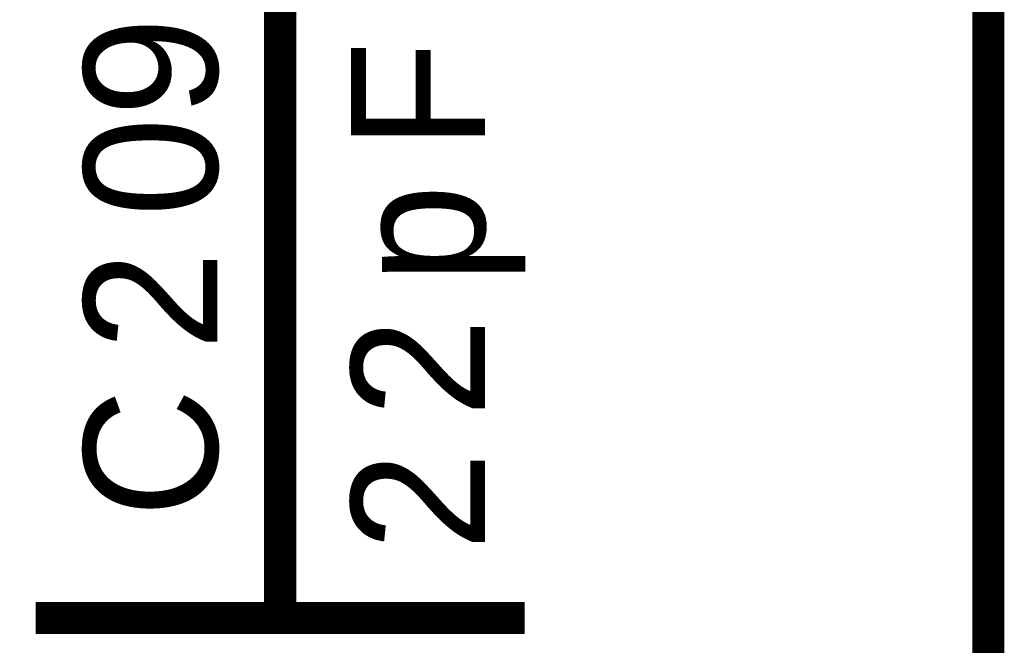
# Model space of a CAD drawing. Header units: inches. Extents: x 0 to 292, y 0 to 193.
# Tile 60 of 155: x 163.69 to 172.87, y 77.71 to 83.55. Entities that reach past the tile are written whole.
import ezdxf

# ---------------------------------------------------------------- set-up
doc = ezdxf.new("R2010")
doc.units = ezdxf.units.IN
doc.layers.add('Sheet', color=255, linetype='Continuous')

msp = doc.modelspace()

# ---------------------------------------------------------------- linework, layer by layer
at = {"layer": 'Sheet'}
for points in [[(166.1182, 81.2779, 0.2997, 0.2997, 0), (166.1182, 94.22, 0.2997, 0.2997, 0), (167.638, 94.22, 0.2997, 0.2997, 0)], [(172.7232, 88.9769, 0.2997, 0.2997, 0), (172.7232, 73.6569, 0.2997, 0.2997, 0)], [(166.1182, 78.7246, 0.2997, 0.2997, 0), (166.1182, 81.2779, 0.2997, 0.2997, 0)], [(166.1182, 78.7246, 0.2997, 0.2997, 0), (166.1182, 77.9645, 0.2997, 0.2997, 0)], [(168.3978, 77.9645, 0.2997, 0.2997, 0), (163.8386, 77.9645, 0.2997, 0.2997, 0)]]:
    msp.add_lwpolyline(points, format="xyseb", dxfattribs=at)

# ---------------------------------------------------------------- texts
for s, p in [('9', (165.5337, 82.6423)), ('F', (168.0276, 82.3305)), ('0', (165.5337, 81.7068)), ('p', (168.0276, 81.083)), ('2', (165.5337, 80.4593)), ('2', (168.0276, 79.8356)), ('C', (165.5337, 78.9)), ('2', (168.0276, 78.5882))]:
    msp.add_text(s, height=1.2474, rotation=90, dxfattribs=at).set_placement(p)

doc.saveas('drawing.dxf')
